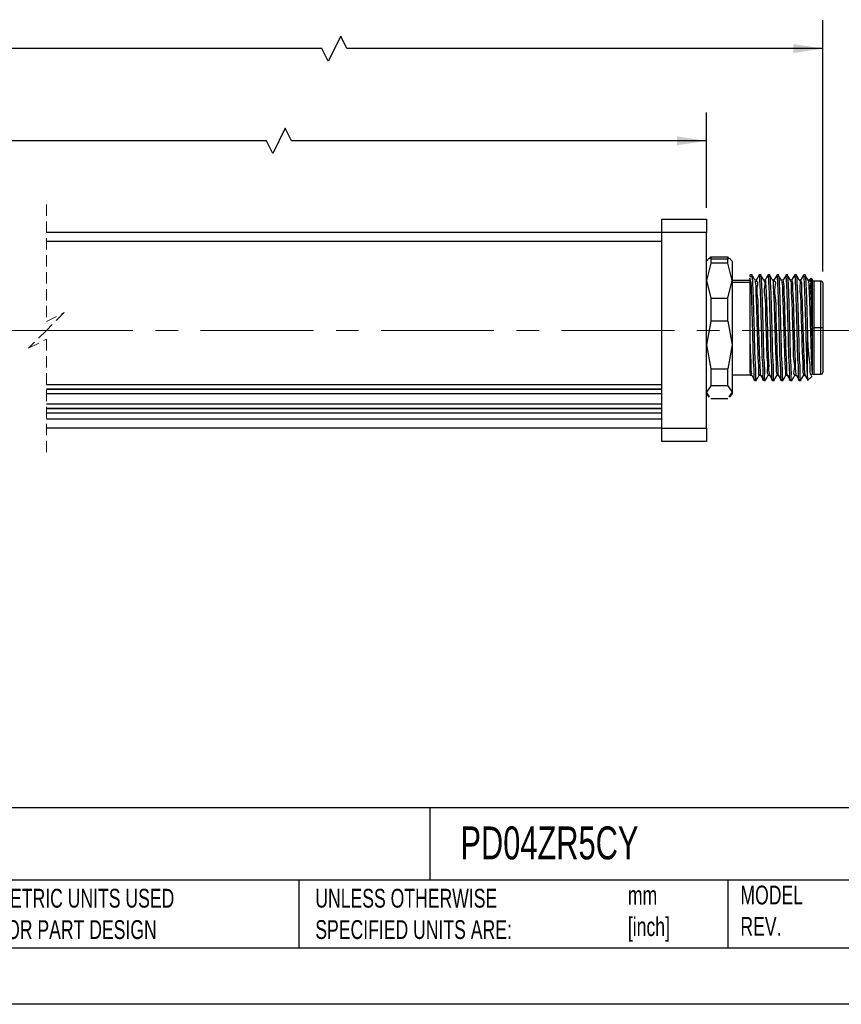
# Model space of a CAD drawing. Header units: millimetres. Extents: x 0 to 279, y 0 to 216.
# Tile 2 of 4: x 110 to 202, y 0 to 111. Entities that reach past the tile are written whole.
import ezdxf

# ---------------------------------------------------------------- set-up
doc = ezdxf.new("R2010")
doc.units = ezdxf.units.MM
doc.linetypes.add('CENTERX2', pattern=[20.32, 12.7, -2.54, 2.54, -2.54])
doc.linetypes.add('HIDDEN', pattern=[1.905, 1.27, -0.635])
doc.layers.add('CENTER', color=40, linetype='CENTERX2')
doc.layers.add('DIMENSIONS', color=140, linetype='Continuous', lineweight=25)
doc.layers.add('TEXT', color=140, linetype='Continuous', lineweight=25)
doc.styles.add('SLDTEXTSTYLE0', font='TXT', dxfattribs={"width": 0.7})
doc.dimstyles.new('SLDDIMSTYLE1', dxfattribs={"dimtxt": 2.158008, "dimasz": 3.302, "dimexe": 0, "dimexo": 0.0625, "dimgap": 0.539502, "dimtad": 0, "dimtih": 1, "dimtoh": 1, "dimdec": 1, "dimrnd": 1e-09, "dimzin": 4, "dimdsep": 46, "dimtxsty": 'SLDTEXTSTYLE0', "dimsah": 1, "dimcen": 0.09, "dimadec": 0, "dimazin": 1, "dimtfac": 1, "dimtdec": 1, "dimtofl": 0, "dimtmove": 0, "dimatfit": 3, "dimfxl": 0, "dimfrac": 2, "dimtolj": 1, "dimtzin": 12, "dimarcsym": 0})
doc.dimstyles.new('SLDDIMSTYLE2', dxfattribs={"dimtxt": 2.158008, "dimasz": 3.302, "dimexe": 0, "dimexo": 0.0625, "dimgap": 0.539502, "dimtad": 0, "dimtih": 1, "dimtoh": 1, "dimdec": 1, "dimrnd": 1e-09, "dimzin": 12, "dimdsep": 46, "dimtxsty": 'SLDTEXTSTYLE0', "dimsah": 1, "dimcen": 0.09, "dimadec": 0, "dimazin": 3, "dimtfac": 1, "dimtdec": 1, "dimtofl": 0, "dimtmove": 0, "dimatfit": 3, "dimfxl": 0, "dimfrac": 2, "dimtolj": 1, "dimtzin": 12, "dimarcsym": 0})

# ---------------------------------------------------------------- blocks, each defined once
blk = doc.blocks.new('_D_4')
at = {"layer": 'DIMENSIONS'}
for p, q in [((24.45, 89.62), (24.45, 100.35)), ((186.9, 89.62), (186.9, 100.35)), ((139.49, 98.59), (138.08, 95.76)), ((140.2, 97.17), (139.49, 98.59)), ((24.45, 97.17), (83.65, 97.17)), ((86.57, 97.17), (85.85, 97.17)), ((85.85, 97.17), (85.85, 93.74)), ((94.78, 97.17), (95.51, 97.17)), ((95.51, 97.17), (95.51, 93.74)), ((137.38, 97.17), (97.71, 97.17)), ((138.08, 95.76), (137.38, 97.17)), ((186.9, 97.17), (140.2, 97.17)), ((85.85, 93.74), (86.57, 93.74)), ((95.51, 93.74), (94.78, 93.74))]:
    blk.add_line(p, q, dxfattribs=at)
for points in [[(24.45, 97.17), (27.75, 96.67), (27.75, 97.68)], [(186.9, 97.17), (183.6, 97.68), (183.6, 96.67)]]:
    blk.add_solid(points, dxfattribs=at)
at = {"layer": 'DIMENSIONS', "char_height": 2.117, "attachment_point": 1, "style": 'SLDTEXTSTYLE0'}
for s, insert in [('390.0', (86.57, 100.39)), ('15.35', (86.57, 96.47))]:
    blk.add_mtext(s, dxfattribs=dict(at, insert=insert))
blk = doc.blocks.new('_D_5')
at = {"layer": 'DIMENSIONS'}
for p, q in [((24.45, 89.62), (24.45, 110.74)), ((200, 82.47), (200, 110.74)), ((145.73, 108.97), (144.32, 106.15)), ((146.43, 107.56), (145.73, 108.97)), ((24.45, 107.56), (83.01, 107.56)), ((85.94, 107.56), (85.21, 107.56)), ((85.21, 107.56), (85.21, 104.13)), ((94.15, 107.56), (94.87, 107.56)), ((94.87, 107.56), (94.87, 104.13)), ((143.61, 107.56), (97.07, 107.56)), ((144.32, 106.15), (143.61, 107.56)), ((200, 107.56), (146.43, 107.56)), ((85.21, 104.13), (85.94, 104.13)), ((94.87, 104.13), (94.15, 104.13))]:
    blk.add_line(p, q, dxfattribs=at)
for points in [[(24.45, 107.56), (27.75, 107.05), (27.75, 108.07)], [(200, 107.56), (196.7, 108.07), (196.7, 107.05)]]:
    blk.add_solid(points, dxfattribs=at)
at = {"layer": 'DIMENSIONS', "char_height": 2.117, "attachment_point": 1, "style": 'SLDTEXTSTYLE0'}
for s, insert in [('403.1', (85.94, 110.77)), ('15.87', (85.94, 106.86))]:
    blk.add_mtext(s, dxfattribs=dict(at, insert=insert))

msp = doc.modelspace()

# ---------------------------------------------------------------- linework, layer by layer
at = {"color": 7, "linetype": 'HIDDEN', "lineweight": 18}
for p, q in [((112.59, 90.02), (112.59, 76.85)), ((112.59, 76.85), (114.59, 77.85)), ((114.59, 77.85), (112.59, 75.85)), ((112.59, 75.85), (110.59, 73.85)), ((110.59, 73.85), (112.59, 74.85)), ((112.59, 74.85), (112.59, 61.67))]:
    msp.add_line(p, q, dxfattribs=at)
for p, q in [((181.9, 88.35), (186.9, 88.35)), ((181.9, 86.85), (181.9, 88.35)), ((186.9, 88.35), (186.9, 86.85)), ((181.9, 86.85), (112.59, 86.85)), ((186.9, 86.85), (181.9, 86.85)), ((181.9, 64.85), (181.9, 86.85)), ((186.9, 64.85), (186.9, 86.85)), ((181.9, 85.85), (112.59, 85.85)), ((187.21, 83.96), (186.9, 83.65)), ((187.4, 83.42), (186.9, 81.45)), ((187.26, 83.91), (187.4, 84.11)), ((187.4, 84.11), (187.4, 83.88)), ((187.4, 84.11), (189.3, 84.11)), ((187.4, 83.88), (187.4, 83.42)), ((187.4, 83.88), (189.3, 83.88)), ((189.3, 83.42), (187.4, 83.42)), ((189.3, 83.88), (189.3, 84.11)), ((189.3, 84.11), (189.44, 83.91)), ((189.3, 83.42), (189.3, 83.88)), ((189.8, 81.45), (189.3, 83.42)), ((189.8, 83.65), (189.49, 83.96)), ((189.8, 83.65), (189.8, 81.45)), ((192.06, 82.1), (191.8, 82.1)), ((191.8, 82.1), (191.8, 81.9)), ((192.9, 81.9), (192.85, 82.01)), ((193.06, 82.1), (192.86, 82.1)), ((194.06, 82.1), (193.86, 82.1)), ((194.9, 81.9), (194.85, 82.01)), ((195.06, 82.1), (194.86, 82.1)), ((196.06, 82.1), (195.86, 82.1)), ((196.9, 81.9), (196.85, 82.01)), ((197.06, 82.1), (196.86, 82.1)), ((197.9, 81.9), (197.85, 82.01)), ((198.06, 82.1), (197.86, 82.1)), ((186.9, 81.45), (187.4, 79.48)), ((189.3, 79.48), (189.8, 81.45)), ((191.8, 81.45), (189.8, 81.45)), ((189.8, 81.45), (189.8, 74.21)), ((189.8, 81.27), (191.8, 81.27)), ((191.8, 81.9), (192.05, 81.9)), ((191.95, 81.14), (191.8, 81.73)), ((191.8, 81.73), (191.8, 80.92)), ((191.8, 80.92), (191.8, 74.88)), ((192.02, 81.98), (192.05, 81.9)), ((192.51, 81.5), (192.36, 81.5)), ((193.05, 81.9), (192.9, 81.9)), ((193.02, 81.98), (193.05, 81.9)), ((193.51, 81.5), (193.36, 81.5)), ((193.9, 81.9), (193.86, 82)), ((194.05, 81.9), (193.9, 81.9)), ((194.01, 81.98), (194.05, 81.9)), ((194.51, 81.5), (194.36, 81.5)), ((195.05, 81.9), (194.9, 81.9)), ((195.03, 81.96), (195.05, 81.9)), ((195.51, 81.5), (195.35, 81.5)), ((195.9, 81.9), (195.87, 82)), ((196.05, 81.9), (195.9, 81.9)), ((196.01, 82), (196.05, 81.9)), ((196.51, 81.5), (196.36, 81.5)), ((197.05, 81.9), (196.9, 81.9)), ((197.02, 81.98), (197.05, 81.9)), ((197.51, 81.5), (197.36, 81.5)), ((197.9, 81.9), (198.05, 81.9)), ((198.02, 81.98), (198.05, 81.9)), ((198.51, 81.5), (198.36, 81.5)), ((198.62, 81.69), (198.5, 81.49)), ((198.62, 81.37), (198.62, 81.53)), ((198.8, 81.6), (198.68, 81.72)), ((198.8, 81.6), (198.8, 76.82)), ((199.8, 81.4), (199, 81.4)), ((199, 81.4), (199, 76.15)), ((199.8, 76.15), (199.8, 81.4)), ((200, 81.2), (200, 76.15)), ((187.4, 79.48), (187.4, 76.9)), ((187.4, 79.48), (189.3, 79.48)), ((189.3, 76.9), (189.3, 79.48)), ((187.4, 76.9), (186.9, 74.21)), ((189.3, 76.9), (187.4, 76.9)), ((189.3, 76.9), (189.8, 74.21)), ((198.8, 76.82), (198.8, 74.88)), ((198.8, 76.15), (199, 76.15)), ((199.8, 76.15), (199, 76.15)), ((199, 76.15), (199, 70.9)), ((200, 76.15), (199.8, 76.15)), ((199.8, 70.9), (199.8, 76.15)), ((200, 76.15), (200, 71.1)), ((191.8, 74.88), (191.8, 71.11)), ((198.3, 70.59), (198.3, 74.61)), ((198.8, 74.88), (198.8, 71.11)), ((186.9, 74.21), (187.4, 71.52)), ((189.8, 74.21), (189.3, 71.52)), ((189.8, 74.21), (189.8, 68.9)), ((187.4, 71.52), (189.3, 71.52)), ((187.4, 71.52), (187.4, 69.62)), ((189.3, 69.62), (189.3, 71.52)), ((198.72, 70.8), (198.82, 70.96)), ((189.8, 70.85), (191.8, 70.85)), ((191.85, 70.8), (192.01, 70.8)), ((192.36, 70.2), (192.56, 70.2)), ((192.85, 70.8), (193.01, 70.8)), ((193.36, 70.2), (193.56, 70.2)), ((193.85, 70.8), (194.01, 70.8)), ((194.36, 70.2), (194.56, 70.2)), ((194.85, 70.8), (195.01, 70.8)), ((195.36, 70.2), (195.56, 70.2)), ((195.85, 70.8), (196.01, 70.8)), ((196.36, 70.2), (196.56, 70.2)), ((196.85, 70.8), (197.01, 70.8)), ((197.36, 70.2), (197.56, 70.2)), ((197.85, 70.8), (198.01, 70.8)), ((198.29, 70.19), (198.8, 70.7)), ((199, 70.9), (199.8, 70.9)), ((112.59, 69.75), (181.9, 69.75)), ((112.59, 69.26), (181.9, 69.26)), ((112.59, 69.22), (181.9, 69.22)), ((112.59, 68.73), (181.9, 68.73)), ((187.4, 69.62), (186.9, 68.9)), ((187.26, 68.38), (186.9, 68.9)), ((189.3, 69.62), (187.4, 69.62)), ((189.3, 69.62), (189.8, 68.9)), ((189.8, 68.9), (189.44, 68.38)), ((189.8, 68.9), (189.8, 68.65)), ((186.9, 68.65), (187.21, 68.33)), ((187.4, 68.18), (189.3, 68.18)), ((189.49, 68.33), (189.8, 68.65)), ((112.59, 67.59), (181.9, 67.59)), ((112.59, 67.1), (181.9, 67.1)), ((112.59, 67.07), (181.9, 67.07)), ((112.59, 66.58), (181.9, 66.58)), ((181.9, 65.85), (112.59, 65.85)), ((181.9, 64.85), (112.59, 64.85)), ((181.9, 64.85), (186.9, 64.85)), ((181.9, 63.35), (181.9, 64.85)), ((186.9, 64.85), (186.9, 63.35)), ((186.9, 63.35), (181.9, 63.35))]:
    msp.add_line(p, q)
at = {"color": 7, "linetype": 'Continuous'}
msp.add_line((279.4, 0), (0, 0), dxfattribs=at)
at = {"flags": 128}
for points in [[(192.37, 81.49), (192.19, 81.79), (192.01, 82.09)], [(192.85, 82.1), (192.68, 81.79), (192.5, 81.49)], [(193.36, 81.49), (193.19, 81.79), (193.01, 82.09)], [(193.85, 82.09), (193.67, 81.79), (193.5, 81.48)], [(194.36, 81.49), (194.19, 81.79), (194.01, 82.1)], [(194.85, 82.1), (194.68, 81.79), (194.5, 81.49)], [(195.38, 81.42), (195.21, 81.72), (195.03, 82.02)], [(195.88, 82.07), (195.7, 81.77), (195.52, 81.47)], [(196.36, 81.49), (196.19, 81.79), (196.01, 82.1)], [(196.85, 82.1), (196.68, 81.79), (196.5, 81.49)], [(197.36, 81.49), (197.19, 81.79), (197.01, 82.09)], [(197.85, 82.1), (197.68, 81.79), (197.5, 81.49)], [(198.37, 81.49), (198.19, 81.79), (198.01, 82.09)], [(191.95, 81.14), (191.87, 81.03), (191.8, 80.92)], [(192, 70.81), (192.18, 70.5), (192.35, 70.2)], [(192.51, 70.2), (192.69, 70.5), (192.86, 70.8)], [(193, 70.81), (193.17, 70.51), (193.35, 70.2)], [(193.51, 70.2), (193.69, 70.5), (193.86, 70.8)], [(194, 70.81), (194.18, 70.51), (194.35, 70.2)], [(194.51, 70.2), (194.69, 70.51), (194.86, 70.81)], [(195, 70.81), (195.18, 70.5), (195.35, 70.2)], [(195.51, 70.2), (195.69, 70.51), (195.86, 70.81)], [(196, 70.81), (196.18, 70.5), (196.35, 70.2)], [(196.51, 70.2), (196.69, 70.5), (196.86, 70.81)], [(197, 70.81), (197.18, 70.51), (197.35, 70.2)], [(197.51, 70.2), (197.69, 70.5), (197.86, 70.81)], [(198, 70.81), (198.18, 70.5), (198.35, 70.2)]]:
    msp.add_lwpolyline(points, dxfattribs=at)
for centre, start, end in [((199, 81.2), 89.9978, 180.0011), ((199.8, 81.2), 359.9989, 90.0022), ((199, 71.1), 179.999, 270.002), ((199.8, 71.1), 269.998, 0.001)]:
    msp.add_arc(centre, 0.2, start, end)
for points, knots in [([(192.36, 70.27), (192.35, 70.25), (192.29, 70.04), (192.29, 71.34), (192.21, 71.99), (192.17, 73.89), (192.12, 75.76), (192.06, 77.77), (192.01, 79.56), (191.97, 80.66), (191.95, 81.14)], [0, 0, 0, 0, 0.00439, 0.055202, 0.16638, 0.324301, 0.509477, 0.699035, 0.869561, 1, 1, 1, 1]), ([(192.05, 81.9), (192.07, 81.55), (192.13, 80.63), (192.18, 78.98), (192.24, 76.87), (192.3, 74.75), (192.33, 72.51), (192.46, 71.68), (192.4, 70.01), (192.5, 70.29), (192.51, 70.32)], [0, 0, 0, 0, 0.087716, 0.236642, 0.424168, 0.621772, 0.799393, 0.930023, 0.993877, 1, 1, 1, 1]), ([(192.36, 81.42), (192.38, 81.37), (192.46, 81.06), (192.44, 80.29), (192.53, 79.03), (192.56, 77.43), (192.62, 75.66), (192.67, 74.03), (192.7, 72.39), (192.8, 71.8), (192.77, 70.67), (192.85, 70.86), (192.86, 70.88)], [0, 0, 0, 0, 0.014098, 0.090633, 0.21427, 0.370637, 0.541511, 0.706977, 0.847751, 0.947448, 0.994561, 1, 1, 1, 1]), ([(192.51, 81.41), (192.52, 81.41), (192.75, 81.33), (192.46, 80.39), (192.73, 79.36), (192.69, 77.67), (192.77, 75.86), (192.82, 74.15), (192.87, 72.42), (192.94, 71.83), (192.95, 70.66), (193.01, 70.84), (193.01, 70.86)], [0, 0, 0, 0, 0.00301, 0.06775, 0.186834, 0.345192, 0.522693, 0.69676, 0.845257, 0.949328, 0.995876, 1, 1, 1, 1]), ([(193.36, 70.3), (193.35, 70.28), (193.25, 70.01), (193.31, 71.69), (193.18, 72.51), (193.15, 74.76), (193.09, 76.87), (193.03, 78.98), (192.98, 80.63), (192.92, 81.55), (192.9, 81.9)], [0, 0, 0, 0, 0.00466, 0.068608, 0.199431, 0.377313, 0.575208, 0.76301, 0.912155, 1, 1, 1, 1]), ([(193.05, 81.9), (193.07, 81.55), (193.13, 80.63), (193.18, 78.98), (193.24, 76.87), (193.3, 74.75), (193.33, 72.51), (193.46, 71.67), (193.4, 70.01), (193.5, 70.29), (193.51, 70.32)], [0, 0, 0, 0, 0.087701, 0.236604, 0.424099, 0.621671, 0.799263, 0.929872, 0.993716, 1, 1, 1, 1]), ([(193.36, 81.42), (193.37, 81.41), (193.57, 81.32), (193.31, 80.49), (193.56, 79.5), (193.53, 77.92), (193.6, 76.21), (193.67, 74.48), (193.67, 72.92), (193.84, 71.81), (193.69, 71.08), (193.84, 70.89), (193.85, 70.87)], [0, 0, 0, 0, 0.002136, 0.062793, 0.174289, 0.323702, 0.493633, 0.664275, 0.815739, 0.930377, 0.994885, 1, 1, 1, 1]), ([(193.51, 81.49), (193.51, 81.5), (193.53, 81.61), (193.61, 80.64), (193.62, 80.17), (193.69, 78.49), (193.74, 76.84), (193.8, 74.99), (193.83, 73.31), (193.94, 72.01), (193.89, 71.22), (193.99, 70.92), (194, 70.89)], [0, 0, 0, 0, 0.000343, 0.033584, 0.126408, 0.267248, 0.438229, 0.617617, 0.782603, 0.912214, 0.990012, 1, 1, 1, 1]), ([(194.36, 70.3), (194.35, 70.28), (194.25, 70.01), (194.31, 71.69), (194.18, 72.51), (194.15, 74.76), (194.09, 76.87), (194.03, 78.98), (193.98, 80.63), (193.92, 81.55), (193.9, 81.9)], [0, 0, 0, 0, 0.0046603, 0.0686081, 0.1994306, 0.3773132, 0.5752078, 0.7630098, 0.9121553, 1, 1, 1, 1]), ([(194.05, 81.9), (194.07, 81.55), (194.13, 80.63), (194.18, 78.98), (194.24, 76.87), (194.3, 74.76), (194.33, 72.51), (194.46, 71.69), (194.4, 70.01), (194.5, 70.28), (194.51, 70.3)], [0, 0, 0, 0, 0.0878448, 0.2369906, 0.4247927, 0.6226875, 0.8005701, 0.9313923, 0.9953396, 1, 1, 1, 1]), ([(194.35, 81.44), (194.36, 81.46), (194.41, 81.63), (194.42, 80.55), (194.49, 80), (194.53, 78.38), (194.59, 76.76), (194.64, 74.99), (194.68, 73.37), (194.76, 72.08), (194.75, 71.26), (194.84, 70.9), (194.85, 70.82)], [0, 0, 0, 0, 0.003854, 0.04682, 0.142704, 0.280458, 0.444043, 0.614391, 0.771645, 0.897485, 0.977283, 1, 1, 1, 1]), ([(194.51, 81.41), (194.52, 81.41), (194.76, 81.43), (194.45, 80.35), (194.74, 79.44), (194.69, 77.72), (194.77, 75.93), (194.82, 74.21), (194.86, 72.46), (194.94, 71.86), (194.94, 70.66), (195.01, 70.85), (195.01, 70.87)], [0, 0, 0, 0, 0.002665, 0.065351, 0.182762, 0.340041, 0.517194, 0.691689, 0.841341, 0.947144, 0.995771, 1, 1, 1, 1]), ([(195.36, 70.3), (195.35, 70.28), (195.25, 70.01), (195.31, 71.69), (195.18, 72.51), (195.15, 74.76), (195.09, 76.87), (195.03, 78.98), (194.98, 80.63), (194.92, 81.55), (194.9, 81.9)], [0, 0, 0, 0, 0.00466, 0.068608, 0.199431, 0.377313, 0.575208, 0.76301, 0.912155, 1, 1, 1, 1]), ([(195.05, 81.9), (195.07, 81.55), (195.13, 80.63), (195.18, 78.98), (195.24, 76.87), (195.3, 74.76), (195.33, 72.51), (195.46, 71.69), (195.4, 70.01), (195.5, 70.28), (195.51, 70.3)], [0, 0, 0, 0, 0.087845, 0.23699, 0.424793, 0.622687, 0.80057, 0.931392, 0.99534, 1, 1, 1, 1]), ([(195.38, 81.35), (195.39, 81.31), (195.46, 80.98), (195.45, 80.19), (195.53, 78.89), (195.57, 77.26), (195.62, 75.48), (195.68, 73.87), (195.72, 72.27), (195.78, 71.7), (195.81, 70.66), (195.86, 70.85), (195.86, 70.88)], [0, 0, 0, 0, 0.011754, 0.093581, 0.221778, 0.381379, 0.553709, 0.718598, 0.85675, 0.95202, 0.993401, 1, 1, 1, 1]), ([(195.53, 81.4), (195.54, 81.36), (195.61, 81.07), (195.6, 80.35), (195.68, 79.16), (195.71, 77.65), (195.76, 75.97), (195.82, 74.32), (195.84, 72.85), (195.97, 71.77), (195.88, 71.11), (195.99, 70.89), (196, 70.87)], [0, 0, 0, 0, 0.012598, 0.085633, 0.202789, 0.351586, 0.51613, 0.678837, 0.822319, 0.931254, 0.994058, 1, 1, 1, 1]), ([(196.36, 70.3), (196.35, 70.28), (196.25, 70.01), (196.31, 71.69), (196.18, 72.51), (196.15, 74.76), (196.09, 76.87), (196.03, 78.98), (195.98, 80.63), (195.92, 81.55), (195.9, 81.9)], [0, 0, 0, 0, 0.00466, 0.068608, 0.199431, 0.377313, 0.575208, 0.76301, 0.912155, 1, 1, 1, 1]), ([(196.05, 81.9), (196.07, 81.55), (196.13, 80.63), (196.18, 78.98), (196.24, 76.87), (196.3, 74.75), (196.33, 72.51), (196.46, 71.67), (196.4, 70.01), (196.5, 70.29), (196.51, 70.32)], [0, 0, 0, 0, 0.087698, 0.236596, 0.424085, 0.621651, 0.799237, 0.929842, 0.993683, 1, 1, 1, 1]), ([(196.35, 81.43), (196.37, 81.4), (196.49, 81.17), (196.4, 80.45), (196.53, 79.28), (196.55, 77.71), (196.61, 75.96), (196.68, 74.29), (196.65, 72.64), (196.89, 71.88), (196.65, 70.79), (196.85, 70.88), (196.86, 70.88)], [0, 0, 0, 0, 0.007482, 0.075089, 0.192196, 0.345156, 0.516079, 0.684959, 0.832034, 0.940105, 0.996604, 1, 1, 1, 1]), ([(196.51, 81.45), (196.52, 81.41), (196.62, 81.15), (196.58, 80.46), (196.68, 79.33), (196.71, 77.85), (196.76, 76.19), (196.81, 74.52), (196.85, 73.02), (196.93, 71.87), (196.9, 71.18), (196.99, 70.91), (197, 70.87)], [0, 0, 0, 0, 0.011339, 0.077936, 0.189707, 0.33476, 0.497603, 0.660834, 0.807012, 0.920522, 0.989281, 1, 1, 1, 1]), ([(197.36, 70.3), (197.35, 70.28), (197.25, 70.01), (197.31, 71.69), (197.18, 72.51), (197.15, 74.76), (197.09, 76.87), (197.03, 78.98), (196.98, 80.63), (196.92, 81.55), (196.9, 81.9)], [0, 0, 0, 0, 0.004661, 0.068608, 0.19943, 0.377313, 0.575208, 0.76301, 0.912155, 1, 1, 1, 1]), ([(197.05, 81.9), (197.07, 81.55), (197.13, 80.63), (197.18, 78.98), (197.24, 76.87), (197.3, 74.75), (197.33, 72.51), (197.46, 71.67), (197.4, 70.01), (197.5, 70.29), (197.51, 70.32)], [0, 0, 0, 0, 0.087706, 0.236617, 0.424123, 0.621706, 0.799309, 0.929925, 0.993772, 1, 1, 1, 1]), ([(197.36, 81.43), (197.37, 81.44), (197.5, 81.59), (197.36, 80.41), (197.53, 79.78), (197.53, 78.11), (197.6, 76.46), (197.65, 74.69), (197.68, 73.11), (197.79, 71.9), (197.73, 71.17), (197.84, 70.9), (197.85, 70.86)], [0, 0, 0, 0, 0.001881, 0.054664, 0.159592, 0.304477, 0.472381, 0.643653, 0.798249, 0.918086, 0.989189, 1, 1, 1, 1]), ([(197.51, 81.43), (197.52, 81.42), (197.66, 81.22), (197.54, 80.56), (197.69, 79.5), (197.69, 78.04), (197.76, 76.4), (197.8, 74.72), (197.85, 73.2), (197.92, 71.99), (197.92, 71.24), (197.99, 70.91), (198, 70.85)], [0, 0, 0, 0, 0.00558, 0.065855, 0.172401, 0.313895, 0.475228, 0.639161, 0.788175, 0.906355, 0.981108, 1, 1, 1, 1]), ([(198.3, 70.59), (198.28, 70.9), (198.24, 71.67), (198.2, 73.01), (198.15, 74.66), (198.1, 76.45), (198.05, 78.21), (198, 79.77), (197.96, 80.98), (197.92, 81.64), (197.9, 81.9)], [0, 0, 0, 0, 0.082418, 0.204817, 0.35525, 0.519005, 0.680066, 0.82268, 0.932906, 1, 1, 1, 1]), ([(198.05, 81.9), (198.07, 81.55), (198.13, 80.63), (198.18, 78.97), (198.24, 76.89), (198.28, 75.38), (198.3, 74.61)], [0, 0, 0, 0, 0.141074, 0.380593, 0.682192, 1, 1, 1, 1]), ([(198.35, 81.46), (198.36, 81.47), (198.39, 81.62), (198.44, 80.63), (198.48, 80.12), (198.53, 78.52), (198.58, 76.93), (198.63, 75.15), (198.69, 73.51), (198.73, 72.18), (198.78, 71.41), (198.8, 71.11)], [0, 0, 0, 0, 0.003042, 0.041376, 0.13511, 0.273446, 0.440219, 0.615914, 0.779966, 0.913181, 1, 1, 1, 1]), ([(198.51, 81.43), (198.52, 81.43), (198.72, 81.41), (198.47, 80.54), (198.71, 79.72), (198.68, 78.22), (198.75, 76.61), (198.78, 75.46), (198.8, 74.88)], [0, 0, 0, 0, 0.0040848, 0.0910846, 0.2544545, 0.4768581, 0.7345516, 1, 1, 1, 1]), ([(198.65, 81.67), (198.65, 81.69), (198.69, 81.89), (198.69, 80.74), (198.74, 80.15), (198.76, 78.48), (198.79, 77.4), (198.8, 76.82)], [0, 0, 0, 0, 0.011682, 0.110609, 0.327899, 0.636776, 1, 1, 1, 1]), ([(191.8, 74.88), (191.81, 74.3), (191.83, 73.26), (191.95, 71.97), (191.88, 71.19), (191.99, 70.91), (192, 70.88)], [0, 0, 0, 0, 0.435492, 0.775391, 0.976603, 1, 1, 1, 1]), ([(198.3, 74.61), (198.33, 74.03), (198.37, 73.01), (198.6, 71.81), (198.51, 71.02), (198.69, 70.82), (198.7, 70.81)], [0, 0, 0, 0, 0.450264, 0.790315, 0.988789, 1, 1, 1, 1]), ([(191.8, 71.11), (191.82, 70.9), (191.83, 70.69), (191.85, 70.8), (191.85, 70.8)], [0, 0, 0, 0, 0.995801, 1, 1, 1, 1]), ([(198.3, 70.59), (198.3, 70.38), (198.3, 70.14), (198.33, 70.27), (198.34, 70.28)], [0, 0, 0, 0, 0.907009, 1, 1, 1, 1])]:
    msp.add_open_spline(points, degree=3, knots=knots)
at = {"layer": 'CENTER', "linetype": 'CENTERX2', "lineweight": 18}
for p, q in [((112.94, 75.85), (18.1, 75.85)), ((223.94, 75.85), (112.59, 75.85))]:
    msp.add_line(p, q, dxfattribs=at)
at = {"layer": 'TEXT'}
for p, q in [((273.05, 22.13), (6.35, 22.13)), ((155.76, 22.13), (155.76, 13.97)), ((273.05, 13.97), (6.35, 13.97)), ((141, 13.97), (141, 6.35)), ((189.3, 13.97), (189.3, 6.35)), ((6.35, 6.35), (273.05, 6.35))]:
    msp.add_line(p, q, dxfattribs=at)

# ---------------------------------------------------------------- texts
at = {"layer": 'TEXT', "attachment_point": 1, "style": 'SLDTEXTSTYLE0'}
for s, insert, char_height in [('PD04ZR5CY', (159.21, 20.02), 3.704), ('MODEL ^JREV.', (190.73, 13.36), 2.1167), ('METRIC UNITS USED ^JFOR PART DESIGN', (106.85, 13), 2.1167), ('UNLESS OTHERWISE ^JSPECIFIED UNITS ARE:', (142.87, 13), 2.1167), ('mm^J[inch]', (178.06, 13.33), 2.117)]:
    msp.add_mtext(s, dxfattribs=dict(at, insert=insert, char_height=char_height))

# ---------------------------------------------------------------- dimensions: what is measured, and where the dimension line sits
at = {"layer": 'DIMENSIONS'}
for base, p2, text, dimstyle, picture, middle in [((200, 107.56), (200, 81.2), '403.1', 'SLDDIMSTYLE2', '_D_5', (90.04, 107.56)), ((186.9, 97.17), (186.9, 88.35), '390.0', 'SLDDIMSTYLE1', '_D_4', (90.68, 97.17))]:
    dim = msp.add_linear_dim(base=base, p1=(24.45, 88.35), p2=p2, text=text, dimstyle=dimstyle, dxfattribs=at)
    dim.commit()
    dim.dimension.update_dxf_attribs({"geometry": picture, "text_midpoint": middle, "dimtype": 160})

doc.saveas('drawing.dxf')
